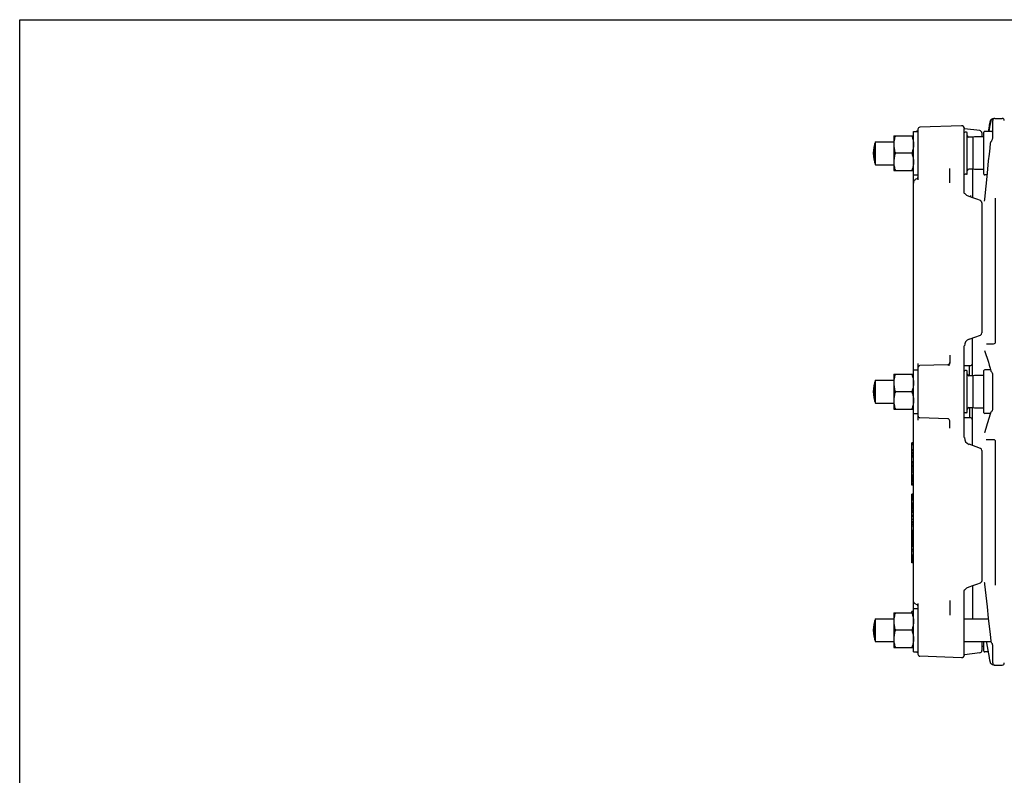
# Model space of a CAD drawing. Header units: inches. Extents: x 0 to 22, y 0 to 17.
# Tile 6 of 9: x 0 to 10.7, y 8.8 to 17. Entities that reach past the tile are written whole.
import ezdxf

# ---------------------------------------------------------------- set-up
doc = ezdxf.new("R2010")
doc.units = ezdxf.units.IN
doc.header["$LTSCALE"] = 1.21
doc.header["$MEASUREMENT"] = 0
doc.layers.get('0').update_dxf_attribs({"linetype": 'CONTINUOUS'})

msp = doc.modelspace()

# ---------------------------------------------------------------- linework, layer by layer
at = {"color": 7, "linetype": 'CONTINUOUS'}
for p, q in [((0, 0), (0, 17)), ((0, 17), (22, 17)), ((10.539, 15.923), (10.535, 15.922)), ((10.535, 15.922), (10.535, 15.922)), ((10.543, 15.924), (10.539, 15.923)), ((10.545, 15.925), (10.543, 15.924)), ((10.543, 15.907), (10.543, 15.73)), ((10.547, 15.926), (10.546, 15.925)), ((10.559, 15.929), (10.551, 15.927)), ((10.56, 15.93), (10.559, 15.929)), ((10.564, 15.931), (10.56, 15.93)), ((10.567, 15.931), (10.564, 15.931)), ((10.567, 15.931), (10.646, 15.931)), ((9.732, 15.793), (9.73, 15.792)), ((9.732, 15.812), (9.732, 15.263)), ((10.204, 15.851), (9.755, 15.835)), ((10.236, 15.123), (10.236, 15.82)), ((10.405, 15.798), (10.238, 15.819)), ((10.504, 15.847), (10.494, 15.789)), ((9.472, 15.742), (9.472, 15.364)), ((9.472, 15.742), (9.685, 15.742)), ((9.685, 10.148), (9.685, 15.789)), ((9.685, 15.789), (9.732, 15.789)), ((10.26, 15.781), (10.244, 15.781)), ((10.268, 15.333), (10.268, 15.773)), ((10.331, 15.726), (10.284, 15.726)), ((10.346, 15.729), (10.331, 15.726)), ((10.331, 15.38), (10.331, 15.726)), ((10.347, 15.729), (10.346, 15.729)), ((10.449, 15.729), (10.347, 15.729)), ((10.425, 15.774), (10.425, 15.729)), ((10.449, 15.325), (10.449, 15.781)), ((10.535, 15.789), (10.457, 15.789)), ((10.543, 15.73), (10.543, 15.73)), ((9.267, 15.448), (9.267, 15.657)), ((9.275, 15.428), (9.275, 15.678)), ((9.275, 15.678), (9.472, 15.678)), ((9.668, 15.553), (9.489, 15.553)), ((10.504, 15.541), (10.496, 15.472)), ((9.275, 15.428), (9.472, 15.428)), ((9.472, 15.364), (9.685, 15.364)), ((10.079, 15.231), (10.079, 15.389)), ((10.331, 15.38), (10.284, 15.38)), ((10.323, 15.38), (10.323, 15.071)), ((10.346, 15.377), (10.331, 15.38)), ((10.347, 15.377), (10.346, 15.377)), ((10.449, 15.377), (10.347, 15.377)), ((9.685, 15.317), (9.732, 15.317)), ((9.72, 15.276), (9.711, 15.271)), ((9.732, 15.297), (9.732, 15.293)), ((10.26, 15.325), (10.244, 15.325)), ((10.48, 15.317), (10.457, 15.317)), ((10.468, 15.196), (10.454, 15.054)), ((10.238, 15.116), (10.238, 15.116)), ((10.252, 15.105), (10.252, 15.105)), ((10.307, 15.076), (10.307, 15.094)), ((10.575, 13.511), (10.575, 15.066)), ((10.425, 15.017), (10.425, 13.605)), ((10.288, 13.539), (10.41, 13.583)), ((10.323, 13.142), (10.323, 13.551)), ((10.236, 12.472), (10.236, 13.465)), ((10.475, 13.489), (10.553, 13.489)), ((10.079, 13.365), (10.079, 13.285)), ((10.456, 13.415), (10.497, 13.288)), ((9.732, 13.276), (9.732, 12.661)), ((10.056, 13.261), (9.755, 13.251)), ((10.236, 13.252), (10.307, 13.252)), ((10.291, 13.142), (10.291, 13.252)), ((9.472, 13.158), (9.472, 12.78)), ((9.472, 13.158), (9.685, 13.158)), ((9.685, 13.205), (9.732, 13.205)), ((10.26, 13.197), (10.244, 13.197)), ((10.268, 12.748), (10.268, 13.189)), ((10.331, 13.142), (10.284, 13.142)), ((10.346, 13.145), (10.331, 13.142)), ((10.331, 12.795), (10.331, 13.142)), ((10.347, 13.145), (10.346, 13.145)), ((10.449, 13.145), (10.347, 13.145)), ((10.449, 12.74), (10.449, 13.197)), ((10.522, 13.205), (10.457, 13.205)), ((10.517, 13.224), (10.525, 13.195)), ((10.525, 13.195), (10.525, 13.195)), ((10.53, 13.185), (10.53, 13.185)), ((10.543, 13.146), (10.543, 12.791)), ((9.267, 12.864), (9.267, 13.073)), ((9.275, 12.844), (9.275, 13.093)), ((9.275, 13.093), (9.472, 13.093)), ((9.668, 12.969), (9.489, 12.969)), ((9.275, 12.844), (9.472, 12.844)), ((9.472, 12.78), (9.685, 12.78)), ((9.685, 12.732), (9.732, 12.732)), ((10.26, 12.74), (10.244, 12.74)), ((10.331, 12.795), (10.284, 12.795)), ((10.291, 12.795), (10.291, 12.685)), ((10.323, 12.386), (10.323, 12.795)), ((10.346, 12.792), (10.331, 12.795)), ((10.347, 12.792), (10.346, 12.792)), ((10.449, 12.792), (10.347, 12.792)), ((10.517, 12.732), (10.457, 12.732)), ((10.526, 12.749), (10.526, 12.749)), ((10.056, 12.676), (9.755, 12.686)), ((10.079, 12.572), (10.079, 12.652)), ((10.307, 12.685), (10.236, 12.685)), ((10.455, 12.522), (10.455, 12.522)), ((9.669, 11.955), (9.669, 12.416)), ((9.685, 12.416), (9.669, 12.416)), ((9.685, 12.403), (9.669, 12.403)), ((9.685, 12.393), (9.669, 12.393)), ((10.41, 12.354), (10.288, 12.399)), ((10.553, 12.448), (10.474, 12.448)), ((10.575, 10.871), (10.575, 12.426)), ((9.685, 12.34), (9.669, 12.34)), ((9.685, 12.327), (9.669, 12.327)), ((9.685, 12.306), (9.669, 12.306)), ((9.685, 12.293), (9.669, 12.293)), ((9.685, 12.272), (9.669, 12.272)), ((10.425, 12.332), (10.425, 10.92)), ((9.685, 12.259), (9.669, 12.259)), ((9.685, 12.21), (9.669, 12.21)), ((9.685, 12.193), (9.669, 12.193)), ((9.685, 12.172), (9.669, 12.172)), ((9.685, 12.159), (9.669, 12.159)), ((9.685, 12.139), (9.669, 12.139)), ((9.685, 12.119), (9.669, 12.119)), ((9.685, 12.096), (9.669, 12.096)), ((9.685, 12.065), (9.669, 12.065)), ((9.685, 12.052), (9.669, 12.052)), ((9.685, 12.044), (9.669, 12.044)), ((9.685, 12.038), (9.669, 12.038)), ((9.685, 12.03), (9.669, 12.03)), ((9.685, 12.018), (9.669, 12.018)), ((9.685, 12.008), (9.669, 12.008)), ((9.685, 11.996), (9.669, 11.996)), ((9.685, 11.977), (9.669, 11.977)), ((9.685, 11.967), (9.669, 11.967)), ((9.685, 11.96), (9.669, 11.96)), ((9.685, 11.955), (9.669, 11.955)), ((9.669, 11.126), (9.669, 11.857)), ((9.685, 11.857), (9.669, 11.857)), ((9.685, 11.857), (9.669, 11.857)), ((9.685, 11.854), (9.669, 11.854)), ((9.685, 11.842), (9.669, 11.842)), ((9.685, 11.839), (9.669, 11.839)), ((9.685, 11.832), (9.669, 11.832)), ((9.685, 11.823), (9.669, 11.823)), ((9.685, 11.814), (9.669, 11.814)), ((9.685, 11.806), (9.669, 11.806)), ((9.685, 11.799), (9.669, 11.799)), ((9.685, 11.792), (9.669, 11.792)), ((9.685, 11.76), (9.669, 11.76)), ((9.685, 11.747), (9.669, 11.747)), ((9.685, 11.745), (9.669, 11.745)), ((9.685, 11.738), (9.669, 11.738)), ((9.685, 11.729), (9.669, 11.729)), ((9.685, 11.716), (9.669, 11.716)), ((9.685, 11.706), (9.669, 11.706)), ((9.685, 11.695), (9.669, 11.695)), ((9.685, 11.679), (9.669, 11.679)), ((9.685, 11.67), (9.669, 11.67)), ((9.685, 11.664), (9.669, 11.664)), ((9.685, 11.661), (9.669, 11.661)), ((9.685, 11.627), (9.669, 11.627)), ((9.685, 11.615), (9.669, 11.615)), ((9.685, 11.583), (9.669, 11.583)), ((9.685, 11.56), (9.669, 11.56)), ((9.685, 11.548), (9.669, 11.548)), ((9.685, 11.529), (9.669, 11.529)), ((9.685, 11.512), (9.669, 11.512)), ((9.685, 11.464), (9.669, 11.464)), ((9.685, 11.453), (9.669, 11.453)), ((9.685, 11.449), (9.669, 11.449)), ((9.685, 11.444), (9.669, 11.444)), ((9.685, 11.436), (9.669, 11.436)), ((9.685, 11.423), (9.669, 11.423)), ((9.685, 11.413), (9.669, 11.413)), ((9.685, 11.404), (9.669, 11.404)), ((9.685, 11.395), (9.669, 11.395)), ((9.685, 11.387), (9.669, 11.387)), ((9.685, 11.384), (9.669, 11.384)), ((9.685, 11.371), (9.669, 11.371)), ((9.685, 11.361), (9.669, 11.361)), ((9.685, 11.352), (9.669, 11.352)), ((9.685, 11.339), (9.669, 11.339)), ((9.685, 11.329), (9.669, 11.329)), ((9.685, 11.318), (9.669, 11.318)), ((9.685, 11.304), (9.669, 11.304)), ((9.685, 11.297), (9.669, 11.297)), ((9.685, 11.292), (9.669, 11.292)), ((9.685, 11.291), (9.669, 11.291)), ((9.685, 11.258), (9.669, 11.258)), ((9.685, 11.242), (9.669, 11.242)), ((9.685, 11.199), (9.669, 11.199)), ((9.685, 11.189), (9.669, 11.189)), ((9.685, 11.18), (9.669, 11.18)), ((9.685, 11.172), (9.669, 11.172)), ((9.685, 11.163), (9.669, 11.163)), ((9.685, 11.157), (9.669, 11.157)), ((9.685, 11.149), (9.669, 11.149)), ((9.685, 11.139), (9.669, 11.139)), ((9.685, 11.133), (9.669, 11.133)), ((9.685, 11.126), (9.669, 11.126)), ((9.669, 11.113), (9.669, 11.126)), ((9.685, 11.118), (9.669, 11.118)), ((9.685, 11.113), (9.669, 11.113)), ((10.455, 10.883), (10.483, 10.636)), ((10.236, 10.118), (10.236, 10.815)), ((10.238, 10.821), (10.238, 10.821)), ((10.252, 10.832), (10.252, 10.832)), ((10.323, 10.866), (10.323, 10.509)), ((9.732, 10.674), (9.732, 10.125)), ((10.079, 10.706), (10.079, 10.548)), ((9.472, 10.573), (9.685, 10.573)), ((9.472, 10.573), (9.472, 10.195)), ((9.685, 10.585), (9.669, 10.585)), ((9.669, 10.573), (9.669, 10.585)), ((9.685, 10.62), (9.732, 10.62)), ((9.711, 10.666), (9.72, 10.662)), ((9.732, 10.645), (9.732, 10.641)), ((10.483, 10.636), (10.496, 10.516)), ((9.267, 10.28), (9.267, 10.489)), ((9.275, 10.509), (9.472, 10.509)), ((9.275, 10.26), (9.275, 10.509)), ((10.236, 10.509), (10.497, 10.509)), ((10.496, 10.516), (10.507, 10.426)), ((9.668, 10.384), (9.489, 10.384)), ((10.507, 10.426), (10.516, 10.341)), ((9.275, 10.26), (9.472, 10.26)), ((10.236, 10.26), (10.526, 10.26)), ((10.425, 10.26), (10.425, 10.163)), ((10.449, 10.156), (10.449, 10.26)), ((10.516, 10.341), (10.524, 10.266)), ((10.524, 10.266), (10.524, 10.266)), ((10.528, 10.254), (10.528, 10.254)), ((9.472, 10.195), (9.685, 10.195)), ((9.685, 10.148), (9.732, 10.148)), ((9.732, 10.145), (9.73, 10.145)), ((10.405, 10.139), (10.238, 10.118)), ((10.449, 10.208), (10.425, 10.208)), ((10.494, 10.148), (10.457, 10.148)), ((10.491, 10.167), (10.504, 10.09)), ((10.543, 10.207), (10.543, 10.207)), ((10.543, 10.207), (10.543, 10.03)), ((10.204, 10.086), (9.755, 10.102)), ((10.516, 10.037), (10.517, 10.034)), ((10.535, 10.015), (10.535, 10.015)), ((10.541, 10.013), (10.542, 10.013)), ((10.545, 10.012), (10.546, 10.012)), ((10.546, 10.012), (10.551, 10.01)), ((10.551, 10.01), (10.559, 10.008)), ((10.559, 10.008), (10.56, 10.007)), ((10.56, 10.007), (10.564, 10.006)), ((10.564, 10.006), (10.567, 10.006)), ((10.567, 10.006), (10.646, 10.006))]:
    msp.add_line(p, q, dxfattribs=at)
for points in [[(10.523, 15.902), (10.522, 15.9), (10.522, 15.897), (10.521, 15.894), (10.52, 15.891), (10.519, 15.887), (10.519, 15.883), (10.518, 15.879), (10.517, 15.875), (10.516, 15.87), (10.515, 15.865), (10.514, 15.859), (10.512, 15.853), (10.501, 15.789)], [(10.518, 15.907), (10.518, 15.906), (10.517, 15.903), (10.516, 15.9), (10.515, 15.897), (10.514, 15.893), (10.513, 15.889), (10.512, 15.885), (10.511, 15.881), (10.51, 15.876), (10.509, 15.871), (10.508, 15.865), (10.507, 15.859), (10.505, 15.853), (10.504, 15.847)], [(10.535, 15.922), (10.533, 15.922), (10.529, 15.92), (10.526, 15.918), (10.523, 15.915), (10.52, 15.911), (10.518, 15.907)], [(10.525, 15.909), (10.525, 15.907), (10.524, 15.905), (10.523, 15.902)], [(10.541, 15.924), (10.54, 15.923), (10.536, 15.922), (10.532, 15.919), (10.529, 15.916), (10.527, 15.912), (10.525, 15.909)], [(10.551, 15.927), (10.546, 15.925), (10.541, 15.924)], [(10.543, 15.73), (10.543, 15.725), (10.542, 15.719), (10.541, 15.713), (10.539, 15.706), (10.537, 15.7), (10.535, 15.695), (10.532, 15.689), (10.53, 15.685), (10.526, 15.68), (10.524, 15.677)], [(10.517, 15.663), (10.511, 15.606), (10.504, 15.541)], [(10.524, 15.677), (10.522, 15.675), (10.519, 15.671), (10.518, 15.667), (10.517, 15.663)], [(10.496, 15.472), (10.482, 15.336), (10.468, 15.196)], [(9.711, 15.271), (9.704, 15.267), (9.699, 15.262), (9.694, 15.257), (9.69, 15.25), (9.687, 15.243), (9.686, 15.236), (9.685, 15.229)], [(9.729, 15.285), (9.727, 15.282), (9.724, 15.279), (9.721, 15.276), (9.72, 15.276)], [(9.732, 15.293), (9.731, 15.289), (9.729, 15.285)], [(10.238, 15.116), (10.238, 15.117), (10.237, 15.117), (10.237, 15.118), (10.237, 15.119), (10.236, 15.121), (10.236, 15.123)], [(10.252, 15.105), (10.248, 15.108), (10.244, 15.112), (10.239, 15.116), (10.238, 15.116)], [(10.288, 15.083), (10.281, 15.086), (10.272, 15.091), (10.264, 15.095), (10.256, 15.101), (10.252, 15.105)], [(10.41, 15.039), (10.37, 15.054), (10.328, 15.069), (10.288, 15.083)], [(10.454, 15.054), (10.454, 15.048), (10.453, 15.043), (10.452, 15.038), (10.452, 15.034), (10.451, 15.032)], [(10.425, 15.017), (10.425, 15.021), (10.424, 15.025), (10.422, 15.028), (10.42, 15.031), (10.418, 15.034), (10.414, 15.037), (10.411, 15.039), (10.41, 15.039)], [(10.497, 13.288), (10.507, 13.257), (10.517, 13.224)], [(10.53, 13.185), (10.528, 13.187), (10.527, 13.189), (10.526, 13.191), (10.525, 13.193), (10.525, 13.195)], [(10.53, 13.185), (10.534, 13.18), (10.538, 13.172), (10.541, 13.164), (10.543, 13.155), (10.543, 13.146)], [(10.518, 12.736), (10.512, 12.715), (10.505, 12.69)], [(10.526, 12.749), (10.525, 12.748), (10.523, 12.746), (10.522, 12.744), (10.52, 12.742), (10.519, 12.74), (10.518, 12.738), (10.518, 12.736)], [(10.543, 12.791), (10.543, 12.786), (10.542, 12.779), (10.54, 12.772), (10.538, 12.766), (10.536, 12.761), (10.533, 12.756), (10.529, 12.752), (10.526, 12.749)], [(10.505, 12.69), (10.483, 12.619), (10.469, 12.57), (10.455, 12.522)], [(10.288, 10.854), (10.328, 10.868), (10.37, 10.883), (10.41, 10.898)], [(10.425, 10.92), (10.425, 10.916), (10.424, 10.912), (10.422, 10.909), (10.42, 10.906), (10.418, 10.903), (10.414, 10.9), (10.411, 10.898), (10.41, 10.898)], [(10.452, 10.905), (10.452, 10.903), (10.453, 10.899), (10.453, 10.894), (10.454, 10.889), (10.455, 10.883)], [(10.236, 10.815), (10.236, 10.816), (10.237, 10.818), (10.237, 10.819), (10.237, 10.82), (10.238, 10.82), (10.238, 10.821)], [(10.238, 10.821), (10.239, 10.821), (10.244, 10.825), (10.248, 10.829), (10.252, 10.832)], [(10.252, 10.832), (10.256, 10.836), (10.264, 10.842), (10.272, 10.846), (10.281, 10.851), (10.288, 10.854)], [(9.711, 10.666), (9.704, 10.67), (9.699, 10.675), (9.694, 10.681), (9.69, 10.687), (9.687, 10.694), (9.686, 10.701), (9.685, 10.708)], [(9.72, 10.662), (9.721, 10.661), (9.724, 10.658), (9.727, 10.655), (9.729, 10.652)], [(9.729, 10.652), (9.731, 10.648), (9.732, 10.645)], [(10.476, 10.26), (10.478, 10.248), (10.491, 10.167)], [(10.528, 10.254), (10.526, 10.258), (10.525, 10.262), (10.524, 10.266)], [(10.528, 10.254), (10.532, 10.249), (10.536, 10.241), (10.539, 10.232), (10.542, 10.223), (10.543, 10.214), (10.543, 10.207)], [(10.504, 10.09), (10.505, 10.084), (10.507, 10.078), (10.508, 10.072), (10.509, 10.067), (10.51, 10.061), (10.511, 10.057), (10.512, 10.052), (10.513, 10.048), (10.514, 10.044), (10.515, 10.041), (10.516, 10.037)], [(10.517, 10.034), (10.518, 10.031), (10.518, 10.03)], [(10.535, 10.015), (10.533, 10.015), (10.529, 10.017), (10.526, 10.019), (10.523, 10.022), (10.52, 10.026), (10.518, 10.03)], [(10.535, 10.015), (10.539, 10.014), (10.543, 10.013), (10.547, 10.012)]]:
    msp.add_lwpolyline(points, dxfattribs=at)
for centre, radius, start, end in [((10.567, 15.907), 0.0236, 90, 180), ((10.646, 15.907), 0.0236, 0, 90), ((9.732, 15.745), 0.0472, 93, 111.2614), ((9.756, 15.812), 0.0236, 92, 180), ((10.205, 15.82), 0.0315, 0, 92), ((10.236, 15.803), 0.0157, 82.875, 88.0216), ((10.402, 15.774), 0.0236, 0, 82.875), ((10.244, 15.773), 0.00787, 90, 180), ((10.26, 15.773), 0.00787, 0, 90), ((10.284, 15.742), 0.0157, 180, 270), ((10.457, 15.781), 0.00787, 90, 180), ((10.535, 15.781), 0.00787, 0, 90), ((9.564, 15.553), 0.315, 156.6997, 203.3003), ((10.284, 15.364), 0.0157, 90, 180), ((10.244, 15.333), 0.00787, 201.7553, 270), ((10.26, 15.333), 0.00787, 270, 360), ((10.457, 15.325), 0.00787, 180, 270), ((10.402, 13.605), 0.0236, 290, 360), ((10.315, 13.465), 0.0787, 109.9983, 180.0019), ((10.553, 13.511), 0.022, 270, 359.999), ((9.756, 13.227), 0.0236, 92, 180), ((10.055, 13.285), 0.0236, 272, 360), ((10.307, 13.268), 0.0157, 270, 360), ((10.244, 13.189), 0.00787, 90, 180), ((10.26, 13.189), 0.00787, 0, 90), ((10.284, 13.158), 0.0157, 180, 270), ((10.457, 13.197), 0.00787, 90, 180), ((9.564, 12.969), 0.315, 156.6997, 203.3003), ((9.756, 12.71), 0.0236, 180, 268), ((10.244, 12.748), 0.00787, 180, 270), ((10.26, 12.748), 0.00787, 270, 360), ((10.284, 12.78), 0.0157, 90, 180), ((10.457, 12.74), 0.00787, 180, 270), ((10.055, 12.652), 0.0236, 360, 88), ((10.307, 12.669), 0.0157, 0, 90), ((10.315, 12.472), 0.0787, 179.9981, 250.0017), ((10.553, 12.426), 0.022, 0.001, 90), ((10.402, 12.332), 0.0236, 0, 70), ((9.564, 10.384), 0.315, 156.6997, 203.3003), ((9.732, 10.192), 0.0472, 248.7386, 267), ((10.402, 10.163), 0.0236, 277.125, 360), ((10.457, 10.156), 0.00787, 180, 270), ((9.756, 10.125), 0.0236, 180, 268), ((10.205, 10.118), 0.0315, 268, 360), ((10.236, 10.134), 0.0157, 271.9784, 277.125), ((10.567, 10.03), 0.0236, 180, 270), ((10.646, 10.03), 0.0236, 270, 360)]:
    msp.add_arc(centre, radius, start, end, dxfattribs=at)
for points, start_tangent, end_tangent in [([(9.489, 15.742), (9.481, 15.717), (9.476, 15.694), (9.474, 15.682)], (-0.019597, -0.05879), (-0.008404, -0.061416)), ([(9.668, 15.742), (9.676, 15.717), (9.681, 15.694), (9.683, 15.682)], (0.019597, -0.05879), (0.008404, -0.061416)), ([(9.474, 15.682), (9.473, 15.671), (9.472, 15.647)], (-0.004667, -0.034107), (0, -0.034414)), ([(9.472, 15.647), (9.473, 15.624), (9.476, 15.601), (9.481, 15.578), (9.489, 15.553)], (0, -0.096384), (0.030479, -0.091438)), ([(9.685, 15.647), (9.684, 15.624), (9.681, 15.601), (9.676, 15.578), (9.668, 15.553)], (0, -0.096384), (-0.030479, -0.091438)), ([(9.683, 15.682), (9.684, 15.671), (9.685, 15.647)], (0.004667, -0.034107), (0, -0.034414)), ([(9.489, 15.553), (9.481, 15.528), (9.476, 15.505), (9.473, 15.482), (9.472, 15.458)], (-0.030479, -0.091438), (0, -0.096384)), ([(9.668, 15.553), (9.676, 15.528), (9.681, 15.505), (9.684, 15.482), (9.685, 15.458)], (0.030479, -0.091438), (0, -0.096384)), ([(9.472, 15.458), (9.473, 15.435), (9.474, 15.424)], (0, -0.034414), (0.004667, -0.034107)), ([(9.474, 15.424), (9.476, 15.412), (9.481, 15.389), (9.489, 15.364)], (0.008404, -0.061417), (0.019597, -0.05879)), ([(9.683, 15.424), (9.681, 15.412), (9.676, 15.389), (9.668, 15.364)], (-0.008404, -0.061417), (-0.019597, -0.05879)), ([(9.685, 15.458), (9.684, 15.435), (9.683, 15.424)], (0, -0.034414), (-0.004667, -0.034107)), ([(10.079, 13.283), (10.078, 13.277), (10.076, 13.27), (10.072, 13.261), (10.067, 13.25)], (-0.002748, -0.03482), (-0.013625, -0.032161)), ([(9.489, 13.158), (9.481, 13.133), (9.476, 13.109), (9.474, 13.097)], (-0.019597, -0.05879), (-0.008404, -0.061416)), ([(9.668, 13.158), (9.676, 13.133), (9.681, 13.109), (9.683, 13.097)], (0.019597, -0.05879), (0.008404, -0.061416)), ([(9.474, 13.097), (9.473, 13.086), (9.472, 13.063)], (-0.004667, -0.034107), (0, -0.034414)), ([(9.472, 13.063), (9.473, 13.04), (9.476, 13.017), (9.481, 12.993), (9.489, 12.969)], (0, -0.096384), (0.030479, -0.091438)), ([(9.685, 13.063), (9.684, 13.04), (9.681, 13.017), (9.676, 12.993), (9.668, 12.969)], (0, -0.096384), (-0.030479, -0.091438)), ([(9.683, 13.097), (9.684, 13.086), (9.685, 13.063)], (0.004667, -0.034107), (0, -0.034414)), ([(9.489, 12.969), (9.481, 12.944), (9.476, 12.92), (9.473, 12.897), (9.472, 12.874)], (-0.030479, -0.091438), (0, -0.096384)), ([(9.668, 12.969), (9.676, 12.944), (9.681, 12.92), (9.684, 12.897), (9.685, 12.874)], (0.030479, -0.091438), (0, -0.096384)), ([(9.472, 12.874), (9.473, 12.851), (9.474, 12.84)], (0, -0.034414), (0.004667, -0.034107)), ([(9.474, 12.84), (9.476, 12.828), (9.481, 12.804), (9.489, 12.78)], (0.008404, -0.061417), (0.019597, -0.05879)), ([(9.683, 12.84), (9.681, 12.828), (9.676, 12.804), (9.668, 12.78)], (-0.008404, -0.061417), (-0.019597, -0.05879)), ([(9.685, 12.874), (9.684, 12.851), (9.683, 12.84)], (0, -0.034414), (-0.004667, -0.034107)), ([(9.489, 10.573), (9.481, 10.548), (9.476, 10.525), (9.474, 10.513)], (-0.019597, -0.05879), (-0.008404, -0.061416)), ([(9.668, 10.573), (9.676, 10.548), (9.681, 10.525), (9.683, 10.513)], (0.019597, -0.05879), (0.008404, -0.061416)), ([(9.474, 10.513), (9.473, 10.502), (9.472, 10.479)], (-0.004667, -0.034107), (0, -0.034414)), ([(9.472, 10.479), (9.473, 10.455), (9.476, 10.432), (9.481, 10.409), (9.489, 10.384)], (0, -0.096384), (0.030479, -0.091438)), ([(9.685, 10.479), (9.684, 10.455), (9.681, 10.432), (9.676, 10.409), (9.668, 10.384)], (0, -0.096384), (-0.030479, -0.091438)), ([(9.683, 10.513), (9.684, 10.502), (9.685, 10.479)], (0.004667, -0.034107), (0, -0.034414)), ([(9.489, 10.384), (9.481, 10.359), (9.476, 10.336), (9.473, 10.313), (9.472, 10.29)], (-0.030479, -0.091438), (0, -0.096384)), ([(9.668, 10.384), (9.676, 10.359), (9.681, 10.336), (9.684, 10.313), (9.685, 10.29)], (0.030479, -0.091438), (0, -0.096384)), ([(9.472, 10.29), (9.473, 10.266), (9.474, 10.255)], (0, -0.034414), (0.004667, -0.034107)), ([(9.474, 10.255), (9.476, 10.243), (9.481, 10.22), (9.489, 10.195)], (0.008404, -0.061417), (0.019597, -0.05879)), ([(9.683, 10.255), (9.681, 10.243), (9.676, 10.22), (9.668, 10.195)], (-0.008404, -0.061417), (-0.019597, -0.05879)), ([(9.685, 10.29), (9.684, 10.266), (9.683, 10.255)], (0, -0.034414), (-0.004667, -0.034107))]:
    msp.add_spline(points, degree=3, dxfattribs=dict(at, start_tangent=start_tangent, end_tangent=end_tangent))

doc.saveas('drawing.dxf')
